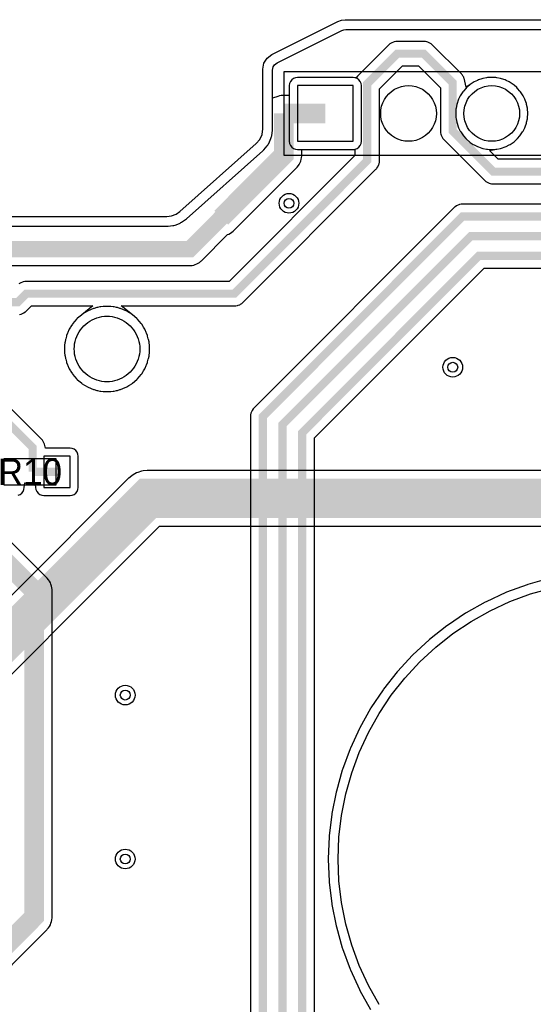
# Model space of a CAD drawing. Header units: millimetres. Extents: x -74 to 74, y -32 to 26.
# Tile 9 of 16: x -18 to -3, y -4 to 26. Entities that reach past the tile are written whole.
import ezdxf
from ezdxf.enums import TextEntityAlignment as Align

# ---------------------------------------------------------------- set-up
doc = ezdxf.new("R2010")
doc.units = ezdxf.units.MM
for name, color, linetype in [('COBRE_BAIXO', 7, 'Continuous'), ('COBRE_CIMA', 7, 'Continuous'), ('CONTORNO', 7, 'Continuous'), ('CORPOS_CIMA', 7, 'Continuous'), ('FUROS', 7, 'Continuous'), ('PADS_BAIXO', 7, 'Continuous'), ('PADS_CIMA', 7, 'Continuous'), ('PLANO_GND_BAIXO', 7, 'Continuous'), ('PLANO_GND_CIMA', 7, 'Continuous'), ('REFS_CIMA', 7, 'Continuous'), ('VIAS', 7, 'Continuous')]:
    doc.layers.add(name, color=color, linetype=linetype)

msp = doc.modelspace()

# ---------------------------------------------------------------- linework, layer by layer
at = {"layer": 'COBRE_BAIXO'}
for points, const_width in [([(29.283, 12.2), (29.283, 11.458), (29.208, 11.383), (25.761, 11.383), (18.181, 18.963), (11.646, 18.963), (9.643, 20.966), (-3.765, 20.966), (-5.002, 22.203), (-5.002, 23.679), (-5.886, 24.563), (-6.694, 24.563), (-7.612, 23.645), (-7.612, 21.301), (-11.67, 17.243), (-18.019, 17.243), (-18.279, 16.983), (-24.104, 16.983), (-28.846, 12.241), (-28.846, -19.341)], 0.25), ([(-22, 3.31), (-14.31, 11), (9, 11), (17, 3), (17, 0.81), (22, 0.81)], 1.2)]:
    msp.add_lwpolyline(points, dxfattribs=dict(at, const_width=const_width))
at = {"layer": 'COBRE_CIMA'}
for points, const_width in [([(-12.072, 19.558), (-10.157, 21.473), (-10.157, 22.74)], 0.6), ([(-2.179, -19.124), (-10.8, -10.503), (-10.8, 13.498), (-4.698, 19.6), (-1.27, 19.6), (-1.27, 22.74)], 0.25), ([(-2.179, -19.124), (-2.621, -18.682), (-10.8, -10.503), (-10.8, 13.498), (-4.698, 19.6), (-1.27, 19.6), (-1.27, 22.74)], 0.25), ([(-8.89, 22.74), (-10.157, 22.74)], 0.6), ([(-1.613, -18.559), (-10.2, -9.972), (-10.2, 13.249), (-4.449, 19), (1.27, 19), (1.27, 22.74)], 0.25), ([(-1.613, -18.559), (-2.055, -18.117), (-10.2, -9.972), (-10.2, 13.249), (-4.449, 19), (1.27, 19), (1.27, 22.74)], 0.25), ([(-1.047, -17.993), (-9.6, -9.44), (-9.6, 13), (-4.2, 18.4), (3.81, 18.4), (3.81, 22.74)], 0.25), ([(-1.047, -17.993), (-1.489, -17.551), (-9.6, -9.44), (-9.6, 13), (-4.2, 18.4), (3.81, 18.4), (3.81, 22.74)], 0.25), ([(-18.963, 18.6), (-13.03, 18.6), (-12.072, 19.558)], 0.5), ([(-17.827, 11.81), (-17.827, 12.552), (-18.735, 13.46), (-20.515, 13.46)], 0.25), ([(-17.085, 11.81), (-17.827, 11.81)], 0.25), ([(-19.909, -3.895), (-17.784, -1.77), (-17.784, 8.192), (-19.041, 9.449), (-21.72, 9.449)], 0.6)]:
    msp.add_lwpolyline(points, dxfattribs=dict(at, const_width=const_width))
at = {"layer": 'CONTORNO'}
msp.add_lwpolyline([(-20.769, 19.6), (-13.728, 19.6), (-13.584, 19.618), (-13.449, 19.669), (-13.33, 19.752), (-11.001, 21.821), (-10.893, 21.949), (-10.824, 22.103), (-10.8, 22.269), (-10.8, 24.091), (-10.766, 24.271), (-10.67, 24.427), (-10.524, 24.538), (-8.506, 25.547), (-8.397, 25.587), (-8.282, 25.6), (0, 25.6)], dxfattribs=at)
at = {"layer": 'CORPOS_CIMA'}
for points in [[(-10.16, 21.47), (10.16, 21.47), (10.16, 24.01), (-10.16, 24.01)], [(-18.71, 11.41), (-17.11, 11.41), (-17.11, 12.21), (-18.71, 12.21)]]:
    msp.add_lwpolyline(points, close=True, dxfattribs=at)
at = {"layer": 'FUROS'}
msp.add_lwpolyline([(-14.556, 15.556), (-14.559, 15.478), (-14.568, 15.4), (-14.584, 15.323), (-14.605, 15.247), (-14.632, 15.173), (-14.665, 15.102), (-14.703, 15.034), (-14.747, 14.968), (-14.796, 14.907), (-14.849, 14.849), (-14.907, 14.796), (-14.968, 14.747), (-15.034, 14.703), (-15.102, 14.665), (-15.173, 14.632), (-15.247, 14.605), (-15.323, 14.584), (-15.4, 14.568), (-15.478, 14.559), (-15.556, 14.556), (-15.634, 14.559), (-15.712, 14.568), (-15.789, 14.584), (-15.865, 14.605), (-15.939, 14.632), (-16.01, 14.665), (-16.078, 14.703), (-16.144, 14.747), (-16.205, 14.796), (-16.263, 14.849), (-16.316, 14.907), (-16.365, 14.968), (-16.409, 15.034), (-16.447, 15.102), (-16.48, 15.173), (-16.507, 15.247), (-16.528, 15.323), (-16.544, 15.4), (-16.553, 15.478), (-16.556, 15.556), (-16.553, 15.634), (-16.544, 15.712), (-16.528, 15.789), (-16.507, 15.865), (-16.48, 15.939), (-16.447, 16.01), (-16.409, 16.078), (-16.365, 16.144), (-16.316, 16.205), (-16.263, 16.263), (-16.205, 16.316), (-16.144, 16.365), (-16.078, 16.409), (-16.01, 16.447), (-15.939, 16.48), (-15.865, 16.507), (-15.789, 16.528), (-15.712, 16.544), (-15.634, 16.553), (-15.556, 16.556), (-15.478, 16.553), (-15.4, 16.544), (-15.323, 16.528), (-15.247, 16.507), (-15.173, 16.48), (-15.102, 16.447), (-15.034, 16.409), (-14.968, 16.365), (-14.907, 16.316), (-14.849, 16.263), (-14.796, 16.205), (-14.747, 16.144), (-14.703, 16.078), (-14.665, 16.01), (-14.632, 15.939), (-14.605, 15.865), (-14.584, 15.789), (-14.568, 15.712), (-14.559, 15.634)], close=True, dxfattribs=at)
msp.add_lwpolyline([(-7.247, -4.441), (-7.574, -3.859), (-7.853, -3.253), (-8.084, -2.627), (-8.265, -1.984), (-8.395, -1.33), (-8.474, -0.667), (-8.5, 0), (-8.474, 0.667), (-8.395, 1.33), (-8.265, 1.984), (-8.084, 2.627), (-7.853, 3.253), (-7.574, 3.859), (-7.247, 4.441), (-6.877, 4.996), (-6.463, 5.52), (-6.01, 6.01), (-5.52, 6.463), (-4.996, 6.877), (-4.441, 7.247), (-3.859, 7.574), (-3.253, 7.853), (-2.627, 8.084), (-1.984, 8.265)], dxfattribs=at)
at = {"layer": 'PADS_BAIXO'}
for points in [[(-9.74, 21.89), (-8.04, 21.89), (-8.04, 23.59), (-9.74, 23.59)], [(-5.5, 22.74), (-5.507, 22.629), (-5.529, 22.52), (-5.565, 22.415), (-5.614, 22.315), (-5.676, 22.223), (-5.749, 22.139), (-5.833, 22.066), (-5.925, 22.004), (-6.025, 21.955), (-6.13, 21.919), (-6.239, 21.897), (-6.35, 21.89), (-6.461, 21.897), (-6.57, 21.919), (-6.675, 21.955), (-6.775, 22.004), (-6.867, 22.066), (-6.951, 22.139), (-7.024, 22.223), (-7.086, 22.315), (-7.135, 22.415), (-7.171, 22.52), (-7.193, 22.629), (-7.2, 22.74), (-7.193, 22.851), (-7.171, 22.96), (-7.135, 23.065), (-7.086, 23.165), (-7.024, 23.257), (-6.951, 23.341), (-6.867, 23.414), (-6.775, 23.476), (-6.675, 23.525), (-6.57, 23.561), (-6.461, 23.583), (-6.35, 23.59), (-6.239, 23.583), (-6.13, 23.561), (-6.025, 23.525), (-5.925, 23.476), (-5.833, 23.414), (-5.749, 23.341), (-5.676, 23.257), (-5.614, 23.165), (-5.565, 23.065), (-5.529, 22.96), (-5.507, 22.851)], [(-2.96, 22.74), (-2.967, 22.629), (-2.989, 22.52), (-3.025, 22.415), (-3.074, 22.315), (-3.136, 22.223), (-3.209, 22.139), (-3.293, 22.066), (-3.385, 22.004), (-3.485, 21.955), (-3.59, 21.919), (-3.699, 21.897), (-3.81, 21.89), (-3.921, 21.897), (-4.03, 21.919), (-4.135, 21.955), (-4.235, 22.004), (-4.327, 22.066), (-4.411, 22.139), (-4.484, 22.223), (-4.546, 22.315), (-4.595, 22.415), (-4.631, 22.52), (-4.653, 22.629), (-4.66, 22.74), (-4.653, 22.851), (-4.631, 22.96), (-4.595, 23.065), (-4.546, 23.165), (-4.484, 23.257), (-4.411, 23.341), (-4.327, 23.414), (-4.235, 23.476), (-4.135, 23.525), (-4.03, 23.561), (-3.921, 23.583), (-3.81, 23.59), (-3.699, 23.583), (-3.59, 23.561), (-3.485, 23.525), (-3.385, 23.476), (-3.293, 23.414), (-3.209, 23.341), (-3.136, 23.257), (-3.074, 23.165), (-3.025, 23.065), (-2.989, 22.96), (-2.967, 22.851)]]:
    msp.add_lwpolyline(points, close=True, dxfattribs=at)
at = {"layer": 'PADS_CIMA'}
for points in [[(-9.74, 21.89), (-8.04, 21.89), (-8.04, 23.59), (-9.74, 23.59)], [(-5.5, 22.74), (-5.507, 22.629), (-5.529, 22.52), (-5.565, 22.415), (-5.614, 22.315), (-5.676, 22.223), (-5.749, 22.139), (-5.833, 22.066), (-5.925, 22.004), (-6.025, 21.955), (-6.13, 21.919), (-6.239, 21.897), (-6.35, 21.89), (-6.461, 21.897), (-6.57, 21.919), (-6.675, 21.955), (-6.775, 22.004), (-6.867, 22.066), (-6.951, 22.139), (-7.024, 22.223), (-7.086, 22.315), (-7.135, 22.415), (-7.171, 22.52), (-7.193, 22.629), (-7.2, 22.74), (-7.193, 22.851), (-7.171, 22.96), (-7.135, 23.065), (-7.086, 23.165), (-7.024, 23.257), (-6.951, 23.341), (-6.867, 23.414), (-6.775, 23.476), (-6.675, 23.525), (-6.57, 23.561), (-6.461, 23.583), (-6.35, 23.59), (-6.239, 23.583), (-6.13, 23.561), (-6.025, 23.525), (-5.925, 23.476), (-5.833, 23.414), (-5.749, 23.341), (-5.676, 23.257), (-5.614, 23.165), (-5.565, 23.065), (-5.529, 22.96), (-5.507, 22.851)], [(-2.96, 22.74), (-2.967, 22.629), (-2.989, 22.52), (-3.025, 22.415), (-3.074, 22.315), (-3.136, 22.223), (-3.209, 22.139), (-3.293, 22.066), (-3.385, 22.004), (-3.485, 21.955), (-3.59, 21.919), (-3.699, 21.897), (-3.81, 21.89), (-3.921, 21.897), (-4.03, 21.919), (-4.135, 21.955), (-4.235, 22.004), (-4.327, 22.066), (-4.411, 22.139), (-4.484, 22.223), (-4.546, 22.315), (-4.595, 22.415), (-4.631, 22.52), (-4.653, 22.629), (-4.66, 22.74), (-4.653, 22.851), (-4.631, 22.96), (-4.595, 23.065), (-4.546, 23.165), (-4.484, 23.257), (-4.411, 23.341), (-4.327, 23.414), (-4.235, 23.476), (-4.135, 23.525), (-4.03, 23.561), (-3.921, 23.583), (-3.81, 23.59), (-3.699, 23.583), (-3.59, 23.561), (-3.485, 23.525), (-3.385, 23.476), (-3.293, 23.414), (-3.209, 23.341), (-3.136, 23.257), (-3.074, 23.165), (-3.025, 23.065), (-2.989, 22.96), (-2.967, 22.851)], [(-17.485, 11.335), (-16.685, 11.335), (-16.685, 12.285), (-17.485, 12.285)]]:
    msp.add_lwpolyline(points, close=True, dxfattribs=at)
at = {"layer": 'PLANO_GND_BAIXO'}
for points in [[(-20.755, 19.3), (-13.728, 19.3), (-13.691, 19.302), (-13.547, 19.32), (-13.512, 19.327), (-13.478, 19.337), (-13.343, 19.388), (-13.32, 19.398), (-13.298, 19.41), (-13.277, 19.423), (-13.158, 19.506), (-13.131, 19.528), (-10.802, 21.597), (-10.772, 21.628), (-10.664, 21.756), (-10.647, 21.778), (-10.632, 21.801), (-10.619, 21.826), (-10.55, 21.98), (-10.54, 22.006), (-10.532, 22.033), (-10.527, 22.06), (-10.503, 22.226), (-10.5, 22.269), (-10.5, 24.063), (-10.481, 24.161), (-10.444, 24.222), (-10.365, 24.282), (-8.387, 25.271), (-8.327, 25.293), (-8.265, 25.3), (8.265, 25.3)], [(-1.987, 21.341), (-3.61, 21.341), (-3.876, 21.607), (-3.65, 21.652), (-3.541, 21.674), (-3.51, 21.682), (-3.404, 21.718), (-3.374, 21.73), (-3.274, 21.78), (-3.246, 21.796), (-3.154, 21.858), (-3.128, 21.878), (-3.044, 21.951), (-3.021, 21.974), (-2.948, 22.058), (-2.928, 22.084), (-2.866, 22.176), (-2.85, 22.204), (-2.8, 22.304), (-2.788, 22.334), (-2.752, 22.44), (-2.744, 22.471), (-2.722, 22.58), (-2.718, 22.613), (-2.711, 22.724), (-2.711, 22.756), (-2.718, 22.867), (-2.722, 22.9), (-2.744, 23.009), (-2.752, 23.04), (-2.788, 23.146), (-2.8, 23.176), (-2.85, 23.276), (-2.866, 23.304), (-2.928, 23.396), (-2.948, 23.422), (-3.021, 23.506), (-3.044, 23.529), (-3.128, 23.602), (-3.154, 23.622), (-3.246, 23.684), (-3.274, 23.7), (-3.374, 23.75), (-3.404, 23.762), (-3.51, 23.798), (-3.541, 23.806), (-3.65, 23.828), (-3.683, 23.832), (-3.794, 23.839), (-3.826, 23.839), (-3.937, 23.832), (-3.97, 23.828), (-4.079, 23.806), (-4.11, 23.798), (-4.216, 23.762), (-4.246, 23.75), (-4.346, 23.7), (-4.374, 23.684), (-4.466, 23.622), (-4.593, 23.538), (-4.631, 23.728), (-4.64, 23.776), (-4.647, 23.799), (-4.666, 23.845), (-4.678, 23.866), (-4.705, 23.907), (-4.72, 23.926), (-4.737, 23.944), (-5.621, 24.828), (-5.639, 24.845), (-5.658, 24.86), (-5.699, 24.887), (-5.72, 24.899), (-5.766, 24.918), (-5.789, 24.925), (-5.837, 24.934), (-5.861, 24.937), (-5.886, 24.938), (-6.694, 24.938), (-6.719, 24.937), (-6.743, 24.934), (-6.791, 24.925), (-6.814, 24.918), (-6.86, 24.899), (-6.881, 24.887), (-6.922, 24.86), (-6.941, 24.845), (-6.959, 24.828), (-7.877, 23.91), (-7.894, 23.892), (-7.909, 23.873), (-7.909, 23.873), (-7.946, 23.828), (-7.975, 23.831), (-8.04, 23.84), (-9.74, 23.84), (-9.805, 23.831), (-9.865, 23.807), (-9.917, 23.767), (-9.957, 23.715), (-9.981, 23.655), (-9.99, 23.59), (-9.99, 21.89), (-9.981, 21.825), (-9.957, 21.765), (-9.917, 21.713), (-9.865, 21.673), (-9.805, 21.649), (-9.74, 21.64), (-8.04, 21.64), (-7.987, 21.64), (-7.987, 21.456), (-11.825, 17.618), (-18.019, 17.618), (-18.044, 17.617), (-18.068, 17.614), (-18.116, 17.605), (-18.139, 17.598), (-18.185, 17.579), (-18.206, 17.567), (-18.247, 17.54)], [(-18.23, 16.612), (-18.182, 16.621), (-18.159, 16.628), (-18.113, 16.647), (-18.092, 16.659), (-18.051, 16.686), (-18.032, 16.701), (-18.014, 16.718), (-17.864, 16.868), (-15.99, 16.868), (-16.33, 16.601), (-16.391, 16.552), (-16.409, 16.537), (-16.467, 16.483), (-16.483, 16.467), (-16.537, 16.409), (-16.552, 16.391), (-16.601, 16.33), (-16.614, 16.31), (-16.658, 16.245), (-16.67, 16.225), (-16.709, 16.157), (-16.719, 16.136), (-16.752, 16.064), (-16.761, 16.043), (-16.789, 15.969), (-16.796, 15.946), (-16.817, 15.871), (-16.823, 15.848), (-16.838, 15.771), (-16.842, 15.748), (-16.851, 15.67), (-16.853, 15.646), (-16.856, 15.568), (-16.856, 15.544), (-16.853, 15.466), (-16.851, 15.442), (-16.842, 15.364), (-16.838, 15.341), (-16.823, 15.264), (-16.817, 15.241), (-16.796, 15.166), (-16.789, 15.143), (-16.761, 15.069), (-16.752, 15.048), (-16.719, 14.976), (-16.709, 14.955), (-16.67, 14.887), (-16.658, 14.867), (-16.614, 14.802), (-16.601, 14.782), (-16.552, 14.721), (-16.537, 14.703), (-16.483, 14.645), (-16.467, 14.629), (-16.409, 14.575), (-16.391, 14.56), (-16.33, 14.511), (-16.31, 14.498), (-16.245, 14.454), (-16.225, 14.442), (-16.157, 14.403), (-16.136, 14.393), (-16.064, 14.36), (-16.043, 14.351), (-15.969, 14.323), (-15.946, 14.316), (-15.871, 14.295), (-15.848, 14.289), (-15.771, 14.274), (-15.748, 14.27), (-15.67, 14.261), (-15.646, 14.259), (-15.568, 14.256), (-15.544, 14.256), (-15.466, 14.259), (-15.442, 14.261), (-15.364, 14.27), (-15.341, 14.274), (-15.264, 14.289), (-15.241, 14.295), (-15.166, 14.316), (-15.143, 14.323), (-15.069, 14.351), (-15.048, 14.36), (-14.976, 14.393), (-14.955, 14.403), (-14.887, 14.442), (-14.867, 14.454), (-14.802, 14.498), (-14.782, 14.511), (-14.721, 14.56), (-14.703, 14.575), (-14.645, 14.629), (-14.629, 14.645), (-14.575, 14.703), (-14.56, 14.721), (-14.511, 14.782), (-14.498, 14.802), (-14.454, 14.867), (-14.442, 14.887), (-14.403, 14.955), (-14.393, 14.976), (-14.36, 15.048), (-14.351, 15.069), (-14.323, 15.143), (-14.316, 15.166), (-14.295, 15.241), (-14.289, 15.264), (-14.274, 15.341), (-14.27, 15.364), (-14.261, 15.442), (-14.259, 15.466), (-14.256, 15.544), (-14.256, 15.568), (-14.259, 15.646), (-14.261, 15.67), (-14.27, 15.748), (-14.274, 15.771), (-14.289, 15.848), (-14.295, 15.871), (-14.316, 15.946), (-14.323, 15.969), (-14.351, 16.043), (-14.36, 16.064), (-14.393, 16.136), (-14.403, 16.157), (-14.442, 16.225), (-14.454, 16.245), (-14.498, 16.31), (-14.511, 16.33), (-14.56, 16.391), (-14.575, 16.409), (-14.629, 16.467), (-14.645, 16.483), (-14.703, 16.537), (-14.721, 16.552), (-14.782, 16.601), (-15.122, 16.868), (-11.67, 16.868), (-11.645, 16.869), (-11.621, 16.872), (-11.573, 16.881), (-11.55, 16.888), (-11.504, 16.907), (-11.483, 16.919), (-11.442, 16.946), (-11.423, 16.961), (-11.405, 16.978), (-7.347, 21.036), (-7.33, 21.054), (-7.315, 21.073), (-7.288, 21.114), (-7.276, 21.135), (-7.257, 21.181), (-7.25, 21.204), (-7.241, 21.252), (-7.238, 21.276), (-7.237, 21.301), (-7.237, 23.49), (-6.539, 24.188), (-6.041, 24.188), (-5.377, 23.524), (-5.377, 22.203), (-5.376, 22.178), (-5.373, 22.154), (-5.364, 22.106), (-5.357, 22.083), (-5.338, 22.037), (-5.326, 22.016), (-5.299, 21.975), (-5.284, 21.956), (-5.267, 21.938), (-4.03, 20.701), (-4.012, 20.684), (-3.993, 20.669), (-3.952, 20.642), (-3.931, 20.63), (-3.885, 20.611), (-3.862, 20.604), (-3.814, 20.595), (-3.79, 20.592), (-3.765, 20.591), (9.488, 20.591)], [(17.601, 3.601), (9.601, 11.601), (9.583, 11.618), (9.492, 11.692), (9.451, 11.719), (9.347, 11.775), (9.302, 11.794), (9.19, 11.828), (9.142, 11.837), (9.025, 11.849), (9, 11.85), (-14.31, 11.85), (-14.335, 11.849), (-14.452, 11.837), (-14.5, 11.828), (-14.612, 11.794), (-14.657, 11.775), (-14.761, 11.719), (-14.802, 11.692), (-14.893, 11.618), (-14.911, 11.601), (-21.953, 4.559)], [(-20.751, 3.357), (-13.958, 10.15), (8.648, 10.15)], [(-2.066, 8.554), (-2.708, 8.373), (-2.73, 8.365), (-3.357, 8.134), (-3.378, 8.125), (-3.985, 7.846), (-4.006, 7.835), (-4.588, 7.509), (-4.608, 7.497), (-5.163, 7.126), (-5.182, 7.112), (-5.706, 6.699), (-5.724, 6.684), (-6.214, 6.231), (-6.231, 6.214), (-6.684, 5.724), (-6.699, 5.706), (-7.112, 5.182), (-7.126, 5.163), (-7.497, 4.608), (-7.509, 4.588), (-7.835, 4.006), (-7.846, 3.985), (-8.125, 3.378), (-8.134, 3.357), (-8.365, 2.73), (-8.373, 2.708), (-8.554, 2.066), (-8.559, 2.043), (-8.69, 1.388), (-8.693, 1.365), (-8.772, 0.702), (-8.774, 0.679), (-8.8, 0.012), (-8.8, -0.012), (-8.774, -0.679), (-8.772, -0.702), (-8.693, -1.365), (-8.69, -1.388), (-8.559, -2.043), (-8.554, -2.066), (-8.373, -2.708), (-8.365, -2.73), (-8.134, -3.357), (-8.125, -3.378), (-7.846, -3.985), (-7.835, -4.006), (-7.509, -4.588)]]:
    msp.add_lwpolyline(points, dxfattribs=at)
at = {"layer": 'PLANO_GND_CIMA'}
for points in [[(-18.685, 18.1), (-13.03, 18.1), (-13.005, 18.101), (-12.957, 18.106), (-12.909, 18.116), (-12.862, 18.13), (-12.816, 18.149), (-12.773, 18.172), (-12.733, 18.199), (-12.695, 18.23), (-12.676, 18.246), (-11.879, 19.044), (-11.84, 19.06), (-11.788, 19.088), (-11.747, 19.115), (-11.702, 19.152), (-11.683, 19.169), (-9.768, 21.084), (-9.752, 21.102), (-9.714, 21.148), (-9.687, 21.188), (-9.659, 21.24), (-9.641, 21.286), (-9.624, 21.342), (-9.614, 21.39), (-9.608, 21.448), (-9.607, 21.473), (-9.607, 21.64), (-8.04, 21.64), (-7.975, 21.649), (-7.915, 21.673), (-7.863, 21.713), (-7.823, 21.765), (-7.799, 21.825), (-7.79, 21.89), (-7.79, 23.59), (-7.799, 23.655), (-7.823, 23.715), (-7.863, 23.767), (-7.915, 23.807), (-7.975, 23.831), (-8.04, 23.84), (-9.74, 23.84), (-9.805, 23.831), (-9.865, 23.807), (-9.917, 23.767), (-9.957, 23.715), (-9.981, 23.655), (-9.99, 23.59), (-9.99, 23.29), (-10.157, 23.29), (-10.182, 23.289), (-10.24, 23.283), (-10.288, 23.273), (-10.344, 23.256), (-10.5, 23.209), (-10.5, 24.063), (-10.481, 24.161), (-10.444, 24.222), (-10.365, 24.282), (-8.387, 25.271), (-8.327, 25.293), (-8.265, 25.3), (8.265, 25.3)], [(-1.645, 19.975), (-4.698, 19.975), (-4.723, 19.974), (-4.747, 19.971), (-4.795, 19.962), (-4.818, 19.955), (-4.864, 19.936), (-4.885, 19.924), (-4.926, 19.897), (-4.945, 19.882), (-4.963, 19.865), (-11.065, 13.763), (-11.082, 13.745), (-11.097, 13.726), (-11.124, 13.685), (-11.136, 13.664), (-11.155, 13.618), (-11.162, 13.595), (-11.171, 13.547), (-11.174, 13.523), (-11.175, 13.498), (-11.175, -10.503)], [(-9.225, -9.285), (-9.225, 12.845), (-4.045, 18.025), (3.81, 18.025)], [(-18.27, 11.094), (-18.21, 11.118), (-18.158, 11.158), (-18.118, 11.21), (-18.094, 11.27), (-18.085, 11.335), (-18.066, 11.476), (-17.924, 11.448), (-17.876, 11.439), (-17.852, 11.436), (-17.747, 11.426), (-17.735, 11.335), (-17.726, 11.27), (-17.702, 11.21), (-17.662, 11.158), (-17.61, 11.118), (-17.55, 11.094), (-17.485, 11.085), (-16.685, 11.085), (-16.62, 11.094), (-16.56, 11.118), (-16.508, 11.158), (-16.468, 11.21), (-16.444, 11.27), (-16.435, 11.335), (-16.435, 12.285), (-16.444, 12.35), (-16.468, 12.41), (-16.508, 12.462), (-16.56, 12.502), (-16.62, 12.526), (-16.685, 12.535), (-17.431, 12.535), (-17.465, 12.649), (-17.465, 12.649), (-17.472, 12.672), (-17.472, 12.672), (-17.491, 12.718), (-17.503, 12.739), (-17.53, 12.78), (-17.545, 12.799), (-17.562, 12.817), (-18.47, 13.725)], [(-19.52, -4.284), (-17.395, -2.159), (-17.379, -2.141), (-17.341, -2.095), (-17.314, -2.055), (-17.286, -2.003), (-17.268, -1.957), (-17.251, -1.901), (-17.241, -1.853), (-17.235, -1.795), (-17.234, -1.77), (-17.234, 8.192), (-17.235, 8.217), (-17.241, 8.275), (-17.251, 8.323), (-17.268, 8.379), (-17.286, 8.425), (-17.314, 8.477), (-17.341, 8.517), (-17.379, 8.563), (-17.395, 8.581), (-18.652, 9.838)], [(-2.066, 8.554), (-2.708, 8.373), (-2.73, 8.365), (-3.357, 8.134), (-3.378, 8.125), (-3.985, 7.846), (-4.006, 7.835), (-4.588, 7.509), (-4.608, 7.497), (-5.163, 7.126), (-5.182, 7.112), (-5.706, 6.699), (-5.724, 6.684), (-6.214, 6.231), (-6.231, 6.214), (-6.684, 5.724), (-6.699, 5.706), (-7.112, 5.182), (-7.126, 5.163), (-7.497, 4.608), (-7.509, 4.588), (-7.835, 4.006), (-7.846, 3.985), (-8.125, 3.378), (-8.134, 3.357), (-8.365, 2.73), (-8.373, 2.708), (-8.554, 2.066), (-8.559, 2.043), (-8.69, 1.388), (-8.693, 1.365), (-8.772, 0.702), (-8.774, 0.679), (-8.8, 0.012), (-8.8, -0.012), (-8.774, -0.679), (-8.772, -0.702), (-8.693, -1.365), (-8.69, -1.388), (-8.559, -2.043), (-8.554, -2.066), (-8.373, -2.708), (-8.365, -2.73), (-8.134, -3.357), (-8.125, -3.378), (-7.846, -3.985), (-7.835, -4.006), (-7.509, -4.588)]]:
    msp.add_lwpolyline(points, dxfattribs=at)
for points in [[(-2.8, 22.304), (-2.788, 22.334), (-2.752, 22.44), (-2.744, 22.471), (-2.722, 22.58), (-2.718, 22.613), (-2.711, 22.724), (-2.711, 22.756), (-2.718, 22.867), (-2.722, 22.9), (-2.744, 23.009), (-2.752, 23.04), (-2.788, 23.146), (-2.8, 23.176), (-2.85, 23.276), (-2.866, 23.304), (-2.928, 23.396), (-2.948, 23.422), (-3.021, 23.506), (-3.044, 23.529), (-3.128, 23.602), (-3.154, 23.622), (-3.246, 23.684), (-3.274, 23.7), (-3.374, 23.75), (-3.404, 23.762), (-3.51, 23.798), (-3.541, 23.806), (-3.65, 23.828), (-3.683, 23.832), (-3.794, 23.839), (-3.826, 23.839), (-3.937, 23.832), (-3.97, 23.828), (-4.079, 23.806), (-4.11, 23.798), (-4.216, 23.762), (-4.246, 23.75), (-4.346, 23.7), (-4.374, 23.684), (-4.466, 23.622), (-4.492, 23.602), (-4.576, 23.529), (-4.599, 23.506), (-4.672, 23.422), (-4.692, 23.396), (-4.754, 23.304), (-4.77, 23.276), (-4.82, 23.176), (-4.832, 23.146), (-4.868, 23.04), (-4.876, 23.009), (-4.898, 22.9), (-4.902, 22.867), (-4.909, 22.756), (-4.909, 22.724), (-4.902, 22.613), (-4.898, 22.58), (-4.876, 22.471), (-4.868, 22.44), (-4.832, 22.334), (-4.82, 22.304), (-4.77, 22.204), (-4.754, 22.176), (-4.692, 22.084), (-4.672, 22.058), (-4.599, 21.974), (-4.576, 21.951), (-4.492, 21.878), (-4.466, 21.858), (-4.374, 21.796), (-4.346, 21.78), (-4.246, 21.73), (-4.216, 21.718), (-4.11, 21.682), (-4.079, 21.674), (-3.97, 21.652), (-3.937, 21.648), (-3.826, 21.641), (-3.794, 21.641), (-3.683, 21.648), (-3.65, 21.652), (-3.541, 21.674), (-3.51, 21.682), (-3.404, 21.718), (-3.374, 21.73), (-3.274, 21.78), (-3.246, 21.796), (-3.154, 21.858), (-3.128, 21.878), (-3.044, 21.951), (-3.021, 21.974), (-2.948, 22.058), (-2.928, 22.084), (-2.866, 22.176), (-2.85, 22.204), (-2.8, 22.304)], [(-14.274, 15.341), (-14.27, 15.364), (-14.261, 15.442), (-14.259, 15.466), (-14.256, 15.544), (-14.256, 15.568), (-14.259, 15.646), (-14.261, 15.67), (-14.27, 15.748), (-14.274, 15.771), (-14.289, 15.848), (-14.295, 15.871), (-14.316, 15.946), (-14.323, 15.969), (-14.351, 16.043), (-14.36, 16.064), (-14.393, 16.136), (-14.403, 16.157), (-14.442, 16.225), (-14.454, 16.245), (-14.498, 16.31), (-14.511, 16.33), (-14.56, 16.391), (-14.575, 16.409), (-14.629, 16.467), (-14.645, 16.483), (-14.703, 16.537), (-14.721, 16.552), (-14.782, 16.601), (-14.802, 16.614), (-14.867, 16.658), (-14.887, 16.67), (-14.955, 16.709), (-14.976, 16.719), (-15.048, 16.752), (-15.069, 16.761), (-15.143, 16.789), (-15.166, 16.796), (-15.241, 16.817), (-15.264, 16.823), (-15.341, 16.838), (-15.364, 16.842), (-15.442, 16.851), (-15.466, 16.853), (-15.544, 16.856), (-15.568, 16.856), (-15.646, 16.853), (-15.67, 16.851), (-15.748, 16.842), (-15.771, 16.838), (-15.848, 16.823), (-15.871, 16.817), (-15.946, 16.796), (-15.969, 16.789), (-16.043, 16.761), (-16.064, 16.752), (-16.136, 16.719), (-16.157, 16.709), (-16.225, 16.67), (-16.245, 16.658), (-16.31, 16.614), (-16.33, 16.601), (-16.391, 16.552), (-16.409, 16.537), (-16.467, 16.483), (-16.483, 16.467), (-16.537, 16.409), (-16.552, 16.391), (-16.601, 16.33), (-16.614, 16.31), (-16.658, 16.245), (-16.67, 16.225), (-16.709, 16.157), (-16.719, 16.136), (-16.752, 16.064), (-16.761, 16.043), (-16.789, 15.969), (-16.796, 15.946), (-16.817, 15.871), (-16.823, 15.848), (-16.838, 15.771), (-16.842, 15.748), (-16.851, 15.67), (-16.853, 15.646), (-16.856, 15.568), (-16.856, 15.544), (-16.853, 15.466), (-16.851, 15.442), (-16.842, 15.364), (-16.838, 15.341), (-16.823, 15.264), (-16.817, 15.241), (-16.796, 15.166), (-16.789, 15.143), (-16.761, 15.069), (-16.752, 15.048), (-16.719, 14.976), (-16.709, 14.955), (-16.67, 14.887), (-16.658, 14.867), (-16.614, 14.802), (-16.601, 14.782), (-16.552, 14.721), (-16.537, 14.703), (-16.483, 14.645), (-16.467, 14.629), (-16.409, 14.575), (-16.391, 14.56), (-16.33, 14.511), (-16.31, 14.498), (-16.245, 14.454), (-16.225, 14.442), (-16.157, 14.403), (-16.136, 14.393), (-16.064, 14.36), (-16.043, 14.351), (-15.969, 14.323), (-15.946, 14.316), (-15.871, 14.295), (-15.848, 14.289), (-15.771, 14.274), (-15.748, 14.27), (-15.67, 14.261), (-15.646, 14.259), (-15.568, 14.256), (-15.544, 14.256), (-15.466, 14.259), (-15.442, 14.261), (-15.364, 14.27), (-15.341, 14.274), (-15.264, 14.289), (-15.241, 14.295), (-15.166, 14.316), (-15.143, 14.323), (-15.069, 14.351), (-15.048, 14.36), (-14.976, 14.393), (-14.955, 14.403), (-14.887, 14.442), (-14.867, 14.454), (-14.802, 14.498), (-14.782, 14.511), (-14.721, 14.56), (-14.703, 14.575), (-14.645, 14.629), (-14.629, 14.645), (-14.575, 14.703), (-14.56, 14.721), (-14.511, 14.782), (-14.498, 14.802), (-14.454, 14.867), (-14.442, 14.887), (-14.403, 14.955), (-14.393, 14.976), (-14.36, 15.048), (-14.351, 15.069), (-14.323, 15.143), (-14.316, 15.166), (-14.295, 15.241), (-14.289, 15.264), (-14.274, 15.341)]]:
    msp.add_lwpolyline(points, close=True, dxfattribs=at)
at = {"layer": 'VIAS'}
for centre, radius in [((-10, 20), 0.3), ((-10, 20), 0.15), ((-5, 15), 0.3), ((-5, 15), 0.15), ((-15, 5), 0.3), ((-15, 5), 0.15), ((-15, 0), 0.3), ((-15, 0), 0.15)]:
    msp.add_circle(centre, radius, dxfattribs=at)

# ---------------------------------------------------------------- texts
at = {"layer": 'REFS_CIMA'}
msp.add_text('R10', height=0.8, dxfattribs=at).set_placement((-17.91, 11.81), align=Align.MIDDLE_CENTER)

doc.saveas('drawing.dxf')
